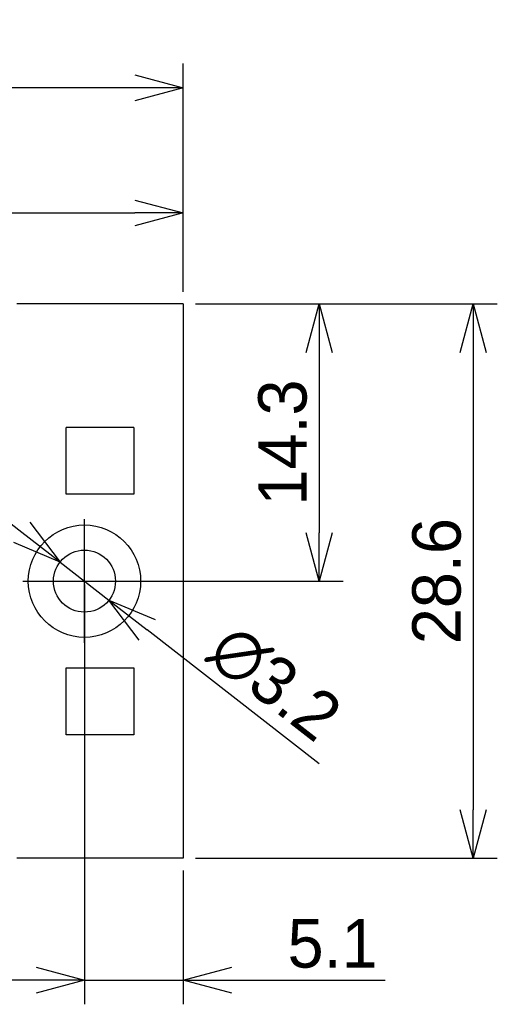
# Model space of a CAD drawing. Header units: millimetres. Extents: x -105 to 192, y -71 to 139.
# Tile 7 of 8: x 42 to 67, y 36 to 87. Entities that reach past the tile are written whole.
import ezdxf

# ---------------------------------------------------------------- set-up
doc = ezdxf.new("R2010")
doc.units = ezdxf.units.MM
doc.header["$LTSCALE"] = 1.5
doc.layers.get('0').update_dxf_attribs({"linetype": 'CONTINUOUS'})
doc.layers.get('Defpoints').update_dxf_attribs({"linetype": 'CONTINUOUS'})
doc.layers.add('1', color=7, linetype='CONTINUOUS')
doc.dimstyles.new('ISO-25', dxfattribs={"dimtxt": 2.5, "dimasz": 2.5, "dimexe": 1.25, "dimexo": 0.625, "dimtad": 1, "dimdsep": 46, "dimtxsty": 'STANDARD', "dimblk": 'OPEN30', "dimcen": 2.5, "dimadec": 0, "dimazin": 0, "dimtfac": 1, "dimtmove": 0, "dimatfit": 3, "dimldrblk": 'OPEN30', "dimfxl": 1, "dimarcsym": 0})

# ---------------------------------------------------------------- blocks, each defined once
blk = doc.blocks.new('_Open30')
at = {"color": 0, "linetype": 'ByBlock', "lineweight": -2}
for p, q in [((-1, 0.268), (0, 0)), ((0, 0), (-1, -0.268)), ((0, 0), (-1, 0))]:
    blk.add_line(p, q, dxfattribs=at)
blk = doc.blocks.new('*D20')
at = {"color": 0, "lineweight": -2, "transparency": 16777216}
for p, q in [((45.286, 57.655), (45.286, 35.997)), ((50.386, 42.903), (50.386, 35.997)), ((42.786, 37.247), (40.286, 37.247)), ((45.286, 37.247), (50.386, 37.247)), ((52.886, 37.247), (60.802, 37.247))]:
    blk.add_line(p, q, dxfattribs=at)
at = {"layer": 'Defpoints', "color": 0, "transparency": 16777216}
for p in [(45.286, 58.28), (50.386, 43.528), (50.386, 37.247)]:
    blk.add_point(p, dxfattribs=at)
at = {"color": 0, "lineweight": -2, "transparency": 16777216, "xscale": 2.5, "yscale": 2.5, "zscale": 2.5}
blk.add_blockref('_Open30', (45.286, 37.247), dxfattribs=at)
at = {"color": 0, "lineweight": -2, "transparency": 16777216, "xscale": 2.5, "yscale": 2.5, "zscale": 2.5, "rotation": 180}
blk.add_blockref('_Open30', (50.386, 37.247), dxfattribs=at)
at = {"color": 0, "transparency": 16777216, "insert": (58.094, 39.122), "char_height": 2.5, "attachment_point": 5}
blk.add_mtext('5.1', dxfattribs=at)
blk = doc.blocks.new('*D18')
at = {"color": 0, "lineweight": -2, "transparency": 16777216}
for p, q in [((51.011, 72.128), (66.598, 72.128)), ((65.348, 69.628), (65.348, 46.028)), ((51.011, 43.528), (66.598, 43.528))]:
    blk.add_line(p, q, dxfattribs=at)
at = {"layer": 'Defpoints', "color": 0, "transparency": 16777216}
for p in [(50.386, 72.128), (50.386, 43.528), (65.348, 43.528)]:
    blk.add_point(p, dxfattribs=at)
at = {"color": 0, "lineweight": -2, "transparency": 16777216, "xscale": 2.5, "yscale": 2.5, "zscale": 2.5}
for p, rotation in [((65.348, 72.128), 90), ((65.348, 43.528), 270)]:
    blk.add_blockref('_Open30', p, dxfattribs=dict(at, rotation=rotation))
at = {"color": 0, "transparency": 16777216, "insert": (63.473, 57.828), "char_height": 2.5, "attachment_point": 5, "rotation": 90}
blk.add_mtext('28.6', dxfattribs=at)
blk = doc.blocks.new('*D21')
at = {"color": 0, "lineweight": -2, "transparency": 16777216}
for p, q in [((42.049, 60.345), (40.075, 61.879)), ((44.023, 58.81), (46.549, 56.846)), ((57.405, 48.408), (48.523, 55.312))]:
    blk.add_line(p, q, dxfattribs=at)
at = {"layer": 'Defpoints', "color": 0, "transparency": 16777216}
for p in [(44.023, 58.81), (46.549, 56.846)]:
    blk.add_point(p, dxfattribs=at)
at = {"color": 0, "lineweight": -2, "transparency": 16777216, "xscale": 2.5, "yscale": 2.5, "zscale": 2.5}
for p, rotation in [((44.023, 58.81), 322.1396844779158), ((46.549, 56.846), 142.1396844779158)]:
    blk.add_blockref('_Open30', p, dxfattribs=dict(at, rotation=rotation))
at = {"color": 0, "transparency": 16777216, "insert": (55.101, 52.573), "char_height": 2.5, "attachment_point": 5, "rotation": 322.1397}
blk.add_mtext('∅3.2', dxfattribs=at)
blk = doc.blocks.new('*D22')
at = {"color": 0, "lineweight": -2, "transparency": 16777216}
for p, q in [((51.011, 72.128), (58.645, 72.128)), ((57.395, 69.628), (57.395, 60.328)), ((45.911, 57.828), (58.645, 57.828))]:
    blk.add_line(p, q, dxfattribs=at)
at = {"layer": 'Defpoints', "color": 0, "transparency": 16777216}
for p in [(50.386, 72.128), (45.286, 57.828), (57.395, 57.828)]:
    blk.add_point(p, dxfattribs=at)
at = {"color": 0, "lineweight": -2, "transparency": 16777216, "xscale": 2.5, "yscale": 2.5, "zscale": 2.5}
for p, rotation in [((57.395, 72.128), 90), ((57.395, 57.828), 270)]:
    blk.add_blockref('_Open30', p, dxfattribs=dict(at, rotation=rotation))
at = {"color": 0, "transparency": 16777216, "insert": (55.52, 64.978), "char_height": 2.5, "attachment_point": 5, "rotation": 90}
blk.add_mtext('14.3', dxfattribs=at)
blk = doc.blocks.new('*D23')
at = {"color": 0, "lineweight": -2, "transparency": 16777216}
for p, q in [((-31.564, 72.753), (-31.564, 78.07)), ((50.386, 72.753), (50.386, 78.07)), ((-29.064, 76.82), (47.886, 76.82))]:
    blk.add_line(p, q, dxfattribs=at)
at = {"layer": 'Defpoints', "color": 0, "transparency": 16777216}
for p in [(50.386, 76.82), (-31.564, 72.128), (50.386, 72.128)]:
    blk.add_point(p, dxfattribs=at)
at = {"color": 0, "lineweight": -2, "transparency": 16777216, "xscale": 2.5, "yscale": 2.5, "zscale": 2.5, "rotation": 180}
blk.add_blockref('_Open30', (-31.564, 76.82), dxfattribs=at)
at = {"color": 0, "lineweight": -2, "transparency": 16777216, "xscale": 2.5, "yscale": 2.5, "zscale": 2.5}
blk.add_blockref('_Open30', (50.386, 76.82), dxfattribs=at)
at = {"color": 0, "transparency": 16777216, "insert": (9.411, 78.695), "char_height": 2.5, "attachment_point": 5}
blk.add_mtext('81.95', dxfattribs=at)
blk = doc.blocks.new('*D24')
at = {"color": 0, "lineweight": -2, "transparency": 16777216}
for p, q in [((-33.264, 58.453), (-33.264, 84.527)), ((50.386, 72.753), (50.386, 84.527)), ((47.886, 83.277), (-30.764, 83.277))]:
    blk.add_line(p, q, dxfattribs=at)
at = {"layer": 'Defpoints', "color": 0, "transparency": 16777216}
for p in [(-33.264, 83.277), (50.386, 72.128), (-33.264, 57.828)]:
    blk.add_point(p, dxfattribs=at)
at = {"color": 0, "lineweight": -2, "transparency": 16777216, "xscale": 2.5, "yscale": 2.5, "zscale": 2.5, "rotation": 180}
blk.add_blockref('_Open30', (-33.264, 83.277), dxfattribs=at)
at = {"color": 0, "lineweight": -2, "transparency": 16777216, "xscale": 2.5, "yscale": 2.5, "zscale": 2.5}
blk.add_blockref('_Open30', (50.386, 83.277), dxfattribs=at)
at = {"color": 0, "transparency": 16777216, "insert": (8.561, 85.152), "char_height": 2.5, "attachment_point": 5}
blk.add_mtext('83.65', dxfattribs=at)
blk = doc.blocks.new('*D25')
at = {"color": 0, "lineweight": -2, "transparency": 16777216}
for p, q in [((-28.064, 57.203), (-28.064, 35.997)), ((45.286, 57.203), (45.286, 35.997)), ((42.786, 37.247), (-25.564, 37.247))]:
    blk.add_line(p, q, dxfattribs=at)
at = {"layer": 'Defpoints', "color": 0, "transparency": 16777216}
for p in [(-28.064, 57.828), (45.286, 57.828), (-28.064, 37.247)]:
    blk.add_point(p, dxfattribs=at)
at = {"color": 0, "lineweight": -2, "transparency": 16777216, "xscale": 2.5, "yscale": 2.5, "zscale": 2.5, "rotation": 180}
blk.add_blockref('_Open30', (-28.064, 37.247), dxfattribs=at)
at = {"color": 0, "lineweight": -2, "transparency": 16777216, "xscale": 2.5, "yscale": 2.5, "zscale": 2.5}
blk.add_blockref('_Open30', (45.286, 37.247), dxfattribs=at)
at = {"color": 0, "transparency": 16777216, "insert": (8.611, 39.122), "char_height": 2.5, "attachment_point": 5}
blk.add_mtext('73.35', dxfattribs=at)

msp = doc.modelspace()

# ---------------------------------------------------------------- linework, layer by layer
for p, q in [((50.386, 72.128), (41.786, 72.128)), ((50.386, 72.128), (50.386, 43.528)), ((44.336, 64.778), (44.336, 65.76)), ((47.836, 65.76), (47.836, 64.778)), ((44.336, 62.309), (44.336, 64.778)), ((47.836, 64.778), (47.836, 62.309)), ((47.836, 62.309), (44.336, 62.309)), ((44.336, 50.878), (44.336, 53.348)), ((44.336, 53.348), (47.836, 53.348)), ((47.836, 53.348), (47.836, 50.878)), ((44.336, 49.897), (44.336, 50.878)), ((47.836, 50.878), (47.836, 49.897)), ((50.386, 43.528), (41.786, 43.528))]:
    msp.add_line(p, q)
for radius in [2.9, 1.6]:
    msp.add_circle((45.286, 57.828), radius)
for points in [[(47.836, 65.76), (47.544, 65.76), (46.961, 65.76), (46.086, 65.76), (45.211, 65.76), (44.627, 65.76), (44.336, 65.76)], [(47.836, 49.897), (47.544, 49.897), (46.961, 49.897), (46.086, 49.897), (45.211, 49.897), (44.627, 49.897), (44.336, 49.897)]]:
    msp.add_open_spline(points, degree=3)
at = {"layer": '1'}
for p, q in [((45.286, 54.638), (45.286, 61.018)), ((42.096, 57.828), (48.476, 57.828))]:
    msp.add_line(p, q, dxfattribs=at)

# ---------------------------------------------------------------- dimensions: what is measured, and where the dimension line sits
for base, p1, p2, picture, middle in [((-33.264, 83.277), (50.386, 72.128), (-33.264, 57.828), '*D24', (8.561, 85.152)), ((50.386, 76.82), (-31.564, 72.128), (50.386, 72.128), '*D23', (9.411, 78.695)), ((50.386, 37.247), (45.286, 58.28), (50.386, 43.528), '*D20', (58.094, 39.122)), ((-28.064, 37.247), (45.286, 57.828), (-28.064, 57.828), '*D25', (8.611, 39.122))]:
    dim = msp.add_linear_dim(base=base, p1=p1, p2=p2, dimstyle='ISO-25')
    dim.commit()
    dim.dimension.update_dxf_attribs({"geometry": picture, "text_midpoint": middle})
for base, p2, picture, middle in [((57.395, 57.828), (45.286, 57.828), '*D22', (55.52, 64.978)), ((65.348, 43.528), (50.386, 43.528), '*D18', (63.473, 57.828))]:
    dim = msp.add_linear_dim(base=base, p1=(50.386, 72.128), p2=p2, angle=90, dimstyle='ISO-25')
    dim.commit()
    dim.dimension.update_dxf_attribs({"geometry": picture, "text_midpoint": middle})
dim = msp.add_diameter_dim_2p(p1=(44.023, 58.81), p2=(46.549, 56.846), dimstyle='ISO-25')
dim.commit()
dim.dimension.update_dxf_attribs({"geometry": '*D21', "text_midpoint": (55.101, 52.573)})

doc.saveas('drawing.dxf')
